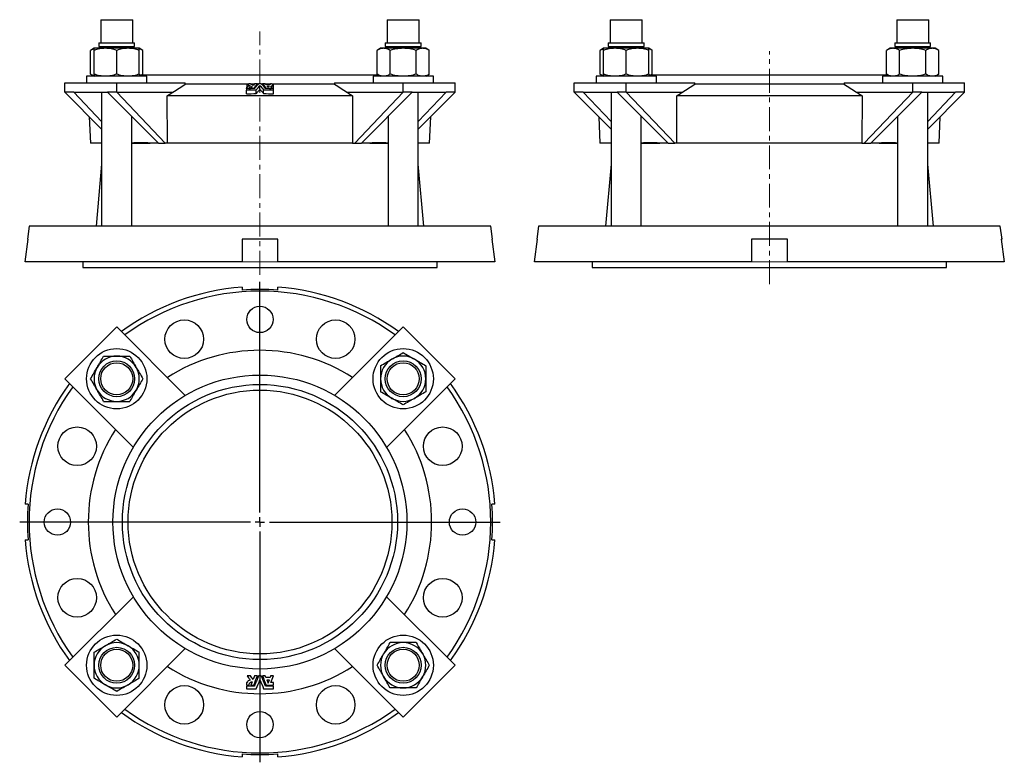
# Model space of a CAD drawing. Header units: millimetres. Extents: x 36 to 559, y 16 to 411.
import ezdxf

# ---------------------------------------------------------------- set-up
doc = ezdxf.new("R2010")
doc.units = ezdxf.units.MM
doc.linetypes.add('CENTERX2', pattern=[20.32, 12.7, -2.54, 2.54, -2.54])
doc.layers.add('FORMAT', color=7, linetype='Continuous')

# ---------------------------------------------------------------- blocks, each defined once
blk = doc.blocks.new('SW_CENTERMARKSYMBOL_0')
at = {"layer": 'FORMAT', "color": 0}
for p, q in [((0, 5), (0, 127.5)), ((-5, 0), (-127.5, 0)), ((0, 0), (-2.5, 0)), ((0, 0), (0, 2.5)), ((0, 0), (0, -2.5)), ((0, 0), (2.5, 0)), ((5, 0), (127.5, 0)), ((0, -5), (0, -127.5))]:
    blk.add_line(p, q, dxfattribs=at)

msp = doc.modelspace()

# ---------------------------------------------------------------- linework, layer by layer
at = {"color": 7, "linetype": 'Continuous', "lineweight": 25}
for p, q in [((79.48, 410.53), (79.48, 398.26)), ((79.48, 410.53), (96.48, 410.53)), ((96.48, 398.26), (96.48, 410.53)), ((231.51, 410.53), (231.51, 398.26)), ((231.51, 410.53), (248.51, 410.53)), ((248.51, 398.26), (248.51, 410.53)), ((349.86, 410.53), (349.86, 398.26)), ((349.86, 410.53), (366.86, 410.53)), ((366.86, 398.26), (366.86, 410.53)), ((501.89, 410.53), (501.89, 398.26)), ((501.89, 410.53), (518.89, 410.53)), ((518.89, 398.26), (518.89, 410.53)), ((78.46, 398.26), (78.46, 396.26)), ((78.46, 398.26), (97.51, 398.26)), ((97.51, 396.26), (97.51, 398.26)), ((230.49, 398.26), (230.49, 396.26)), ((230.49, 398.26), (249.54, 398.26)), ((249.54, 396.26), (249.54, 398.26)), ((348.83, 398.26), (348.83, 396.26)), ((348.83, 398.26), (367.88, 398.26)), ((367.88, 396.26), (367.88, 398.26)), ((500.86, 398.26), (500.86, 396.26)), ((500.86, 398.26), (519.91, 398.26)), ((519.91, 396.26), (519.91, 398.26)), ((75.98, 395.33), (74.13, 394.25)), ((74.13, 381.6), (74.13, 394.25)), ((81.98, 395.33), (75.98, 395.33)), ((75.98, 381.6), (75.98, 394.25)), ((78.46, 396.26), (97.51, 396.26)), ((79.98, 396.26), (79.98, 395.33)), ((93.98, 395.33), (81.98, 395.33)), ((87.98, 381.6), (87.98, 394.25)), ((99.98, 395.33), (93.98, 395.33)), ((95.98, 395.33), (95.98, 396.26)), ((101.84, 394.25), (99.98, 395.33)), ((99.98, 381.6), (99.98, 394.25)), ((101.84, 381.6), (101.84, 394.25)), ((228.01, 395.33), (226.16, 394.25)), ((226.16, 381.6), (226.16, 394.25)), ((229.62, 395.33), (228.01, 395.33)), ((240.01, 395.33), (229.62, 395.33)), ((230.49, 396.26), (249.54, 396.26)), ((232.01, 396.26), (232.01, 395.33)), ((233.08, 381.6), (233.08, 394.25)), ((250.4, 395.33), (240.01, 395.33)), ((246.94, 381.6), (246.94, 394.25)), ((248.01, 395.33), (248.01, 396.26)), ((252.01, 395.33), (250.4, 395.33)), ((253.87, 394.25), (252.01, 395.33)), ((253.87, 381.6), (253.87, 394.25)), ((346.36, 395.33), (344.5, 394.25)), ((344.5, 381.6), (344.5, 394.25)), ((352.36, 395.33), (346.36, 395.33)), ((346.36, 381.6), (346.36, 394.25)), ((348.83, 396.26), (367.88, 396.26)), ((350.36, 396.26), (350.36, 395.33)), ((364.36, 395.33), (352.36, 395.33)), ((358.36, 381.6), (358.36, 394.25)), ((370.36, 395.33), (364.36, 395.33)), ((366.36, 395.33), (366.36, 396.26)), ((372.22, 394.25), (370.36, 395.33)), ((370.36, 381.6), (370.36, 394.25)), ((372.22, 381.6), (372.22, 394.25)), ((498.39, 395.33), (496.53, 394.25)), ((496.53, 381.6), (496.53, 394.25)), ((500, 395.33), (498.39, 395.33)), ((510.39, 395.33), (500, 395.33)), ((500.86, 396.26), (519.91, 396.26)), ((502.39, 396.26), (502.39, 395.33)), ((503.46, 381.6), (503.46, 394.25)), ((520.78, 395.33), (510.39, 395.33)), ((517.32, 381.6), (517.32, 394.25)), ((518.39, 395.33), (518.39, 396.26)), ((522.39, 395.33), (520.78, 395.33)), ((524.24, 394.25), (522.39, 395.33)), ((524.24, 381.6), (524.24, 394.25)), ((74.13, 381.6), (75.98, 380.53)), ((100.85, 381.03), (101.84, 381.6)), ((226.16, 381.6), (228.01, 380.53)), ((252.01, 380.53), (253.87, 381.6)), ((344.5, 381.6), (346.36, 380.53)), ((371.23, 381.03), (372.22, 381.6)), ((496.53, 381.6), (498.39, 380.53)), ((522.39, 380.53), (524.24, 381.6)), ((60.41, 372.03), (60.41, 377.03)), ((60.41, 377.03), (87.98, 377.03)), ((71.98, 380.53), (71.98, 377.03)), ((87.98, 380.53), (71.98, 380.53)), ((103.98, 380.53), (87.98, 380.53)), ((87.98, 372.03), (87.98, 377.03)), ((87.98, 377.03), (124.38, 377.03)), ((219.15, 381.03), (99.98, 381.03)), ((103.98, 377.03), (103.98, 380.53)), ((124.38, 376.23), (124.38, 377.03)), ((157.14, 376.23), (124.38, 376.23)), ((157.14, 374.75), (157.14, 376.38)), ((160.92, 376.23), (159.29, 376.23)), ((161.15, 376.49), (160.37, 375.58)), ((162.69, 375.83), (162.69, 376.51)), ((163.03, 376.23), (162.69, 376.23)), ((165.31, 376.23), (164.96, 376.23)), ((165.31, 375.83), (165.31, 376.51)), ((169.51, 376.23), (167.07, 376.23)), ((171.2, 374.73), (171.2, 376.37)), ((203.61, 376.23), (171.2, 376.23)), ((203.61, 377.03), (240.01, 377.03)), ((203.61, 377.03), (203.61, 376.23)), ((227.15, 381.03), (219.15, 381.03)), ((224.01, 380.53), (224.01, 377.03)), ((256.01, 380.53), (224.01, 380.53)), ((240.01, 372.03), (240.01, 377.03)), ((240.01, 377.03), (267.59, 377.03)), ((256.01, 377.03), (256.01, 380.53)), ((267.59, 372.03), (267.59, 377.03)), ((330.78, 372.03), (330.78, 377.03)), ((330.78, 377.03), (358.36, 377.03)), ((342.36, 380.53), (342.36, 377.03)), ((358.36, 380.53), (342.36, 380.53)), ((374.36, 380.53), (358.36, 380.53)), ((358.36, 372.03), (358.36, 377.03)), ((358.36, 377.03), (394.76, 377.03)), ((497.52, 381.03), (370.35, 381.03)), ((374.36, 377.03), (374.36, 380.53)), ((394.76, 376.23), (394.76, 377.03)), ((473.99, 376.23), (394.76, 376.23)), ((473.99, 377.03), (473.99, 376.23)), ((473.99, 377.03), (510.39, 377.03)), ((494.39, 380.53), (494.39, 377.03)), ((526.39, 380.53), (494.39, 380.53)), ((510.39, 372.03), (510.39, 377.03)), ((510.39, 377.03), (537.97, 377.03)), ((526.39, 377.03), (526.39, 380.53)), ((537.97, 372.03), (537.97, 377.03)), ((65.21, 372.03), (60.41, 372.03)), ((60.41, 372.03), (79.98, 352.45)), ((65.21, 372.03), (83.18, 372.03)), ((79.98, 356.53), (65.21, 372.03)), ((79.98, 372.03), (79.98, 301.03)), ((87.98, 372.03), (83.18, 372.03)), ((83.18, 372.03), (110.19, 345.03)), ((87.98, 372.03), (117.68, 372.03)), ((113.73, 345.03), (87.98, 372.03)), ((117.68, 371.93), (117.68, 372.03)), ((117.68, 372.03), (117.83, 372.03)), ((157.21, 374.75), (156.8, 374.73)), ((156.8, 374.73), (156.8, 374.1)), ((156.8, 373.84), (156.8, 374.1)), ((156.8, 373.84), (156.8, 373.18)), ((156.8, 371.18), (156.8, 373.18)), ((158.17, 373.89), (158.17, 374.14)), ((159.89, 375.02), (159.16, 374.17)), ((159.16, 373.92), (159.16, 374.17)), ((160.7, 373.95), (160.7, 374.21)), ((162.04, 371.31), (162.04, 373.31)), ((164, 373.55), (164, 375.55)), ((165.95, 371.31), (165.95, 373.31)), ((167.3, 373.95), (167.3, 374.21)), ((167.68, 375.52), (168.38, 374.71)), ((168.38, 374.71), (169.03, 375.48)), ((171.2, 374.1), (171.2, 374.73)), ((171.2, 373.84), (171.2, 374.1)), ((171.2, 373.18), (171.2, 373.84)), ((171.2, 371.18), (171.2, 373.18)), ((210.17, 372.03), (210.31, 372.03)), ((210.31, 372.03), (240.01, 372.03)), ((210.31, 372.03), (210.32, 371.93)), ((240.01, 372.03), (214.27, 345.03)), ((217.81, 345.03), (244.81, 372.03)), ((244.81, 372.03), (240.01, 372.03)), ((244.81, 372.03), (262.79, 372.03)), ((248.01, 301.03), (248.01, 372.03)), ((262.79, 372.03), (248.01, 356.53)), ((248.01, 352.45), (267.59, 372.03)), ((267.59, 372.03), (262.79, 372.03)), ((335.59, 372.03), (330.78, 372.03)), ((330.78, 372.03), (350.36, 352.45)), ((335.59, 372.03), (353.56, 372.03)), ((350.36, 356.53), (335.59, 372.03)), ((350.36, 372.03), (350.36, 301.03)), ((358.36, 372.03), (353.56, 372.03)), ((353.56, 372.03), (380.57, 345.03)), ((358.36, 372.03), (388.06, 372.03)), ((384.1, 345.03), (358.36, 372.03)), ((388.06, 372.03), (388.2, 372.03)), ((388.06, 371.93), (388.06, 372.03)), ((480.54, 372.03), (480.69, 372.03)), ((480.69, 372.03), (510.39, 372.03)), ((480.69, 372.03), (480.69, 371.93)), ((510.39, 372.03), (484.65, 345.03)), ((488.18, 345.03), (515.19, 372.03)), ((515.19, 372.03), (510.39, 372.03)), ((515.19, 372.03), (533.16, 372.03)), ((518.39, 301.03), (518.39, 372.03)), ((518.39, 352.45), (537.97, 372.03)), ((533.16, 372.03), (518.39, 356.53)), ((537.97, 372.03), (533.16, 372.03)), ((114.89, 345.03), (114.81, 370.12)), ((213.19, 370.12), (114.81, 370.12)), ((213.19, 370.12), (213.11, 345.03)), ((385.26, 345.03), (385.19, 370.12)), ((483.56, 370.12), (385.19, 370.12)), ((483.56, 370.12), (483.48, 345.03)), ((73.39, 359.05), (74, 345.03)), ((95.98, 301.03), (95.98, 359.23)), ((232.01, 359.23), (232.01, 301.03)), ((254, 345.03), (254.61, 359.05)), ((343.76, 359.05), (344.37, 345.03)), ((366.36, 301.03), (366.36, 359.23)), ((502.39, 359.23), (502.39, 301.03)), ((524.37, 345.03), (524.99, 359.05)), ((79.98, 345.03), (74, 345.03)), ((95.98, 345.03), (105.75, 345.03)), ((110.19, 345.03), (105.75, 345.03)), ((110.19, 345.03), (113.73, 345.03)), ((114.89, 345.03), (113.73, 345.03)), ((213.11, 345.03), (114.89, 345.03)), ((213.11, 345.03), (214.27, 345.03)), ((214.27, 345.03), (217.81, 345.03)), ((222.24, 345.03), (217.81, 345.03)), ((222.24, 345.03), (232.01, 345.03)), ((254, 345.03), (248.01, 345.03)), ((350.36, 345.03), (344.37, 345.03)), ((366.36, 345.03), (376.13, 345.03)), ((380.57, 345.03), (376.13, 345.03)), ((380.57, 345.03), (384.1, 345.03)), ((385.26, 345.03), (384.1, 345.03)), ((483.48, 345.03), (385.26, 345.03)), ((483.48, 345.03), (484.65, 345.03)), ((484.65, 345.03), (488.18, 345.03)), ((492.62, 345.03), (488.18, 345.03)), ((492.62, 345.03), (502.39, 345.03)), ((524.37, 345.03), (518.39, 345.03)), ((79.98, 333.87), (77, 301.03)), ((251, 301.03), (248.01, 333.87)), ((350.36, 333.87), (347.37, 301.03)), ((521.37, 301.03), (518.39, 333.87)), ((41.5, 301.03), (40.58, 294.03)), ((286.5, 301.03), (41.5, 301.03)), ((287.42, 294.03), (286.5, 301.03)), ((311.87, 301.03), (310.95, 294.03)), ((556.87, 301.03), (311.87, 301.03)), ((557.79, 294.03), (556.87, 301.03)), ((39.36, 282.03), (40.94, 294.03)), ((40.94, 294.03), (40.58, 294.03)), ((173.5, 294.03), (154.5, 294.03)), ((154.5, 294.03), (154.5, 282.03)), ((173.5, 282.03), (173.5, 294.03)), ((287.42, 294.03), (287.05, 294.03)), ((287.05, 294.03), (288.64, 282.03)), ((309.74, 282.03), (311.32, 294.03)), ((311.32, 294.03), (310.95, 294.03)), ((443.87, 294.03), (424.87, 294.03)), ((424.87, 294.03), (424.87, 282.03)), ((443.87, 282.03), (443.87, 294.03)), ((557.79, 294.03), (557.43, 294.03)), ((557.43, 294.03), (559.01, 282.03)), ((154.5, 282.03), (39.36, 282.03)), ((70, 282.03), (70, 279.03)), ((70, 279.03), (164, 279.03)), ((164, 279.03), (258, 279.03)), ((288.64, 282.03), (173.5, 282.03)), ((258, 279.03), (258, 282.03)), ((424.87, 282.03), (309.74, 282.03)), ((340.37, 282.03), (340.37, 279.03)), ((340.37, 279.03), (528.37, 279.03)), ((559.01, 282.03), (443.87, 282.03)), ((528.37, 279.03), (528.37, 282.03)), ((154.5, 268.63), (154.5, 267.05)), ((173.5, 267.05), (173.5, 268.63)), ((87.98, 247.58), (60.41, 220.01)), ((124.38, 211.19), (87.98, 247.58)), ((240.01, 247.58), (203.61, 211.19)), ((267.59, 220.01), (240.01, 247.58)), ((60.41, 220.01), (96.81, 183.61)), ((231.19, 183.61), (267.59, 220.01)), ((40.94, 153.49), (39.36, 153.49)), ((288.64, 153.49), (287.05, 153.49)), ((39.36, 134.49), (40.94, 134.49)), ((287.05, 134.49), (288.64, 134.49)), ((96.81, 104.38), (60.41, 67.98)), ((267.59, 67.98), (231.19, 104.38)), ((87.98, 40.4), (124.38, 76.8)), ((203.61, 76.8), (240.01, 40.4)), ((60.41, 67.98), (87.98, 40.4)), ((240.01, 40.4), (267.59, 67.98)), ((156.8, 58.81), (156.8, 57.44)), ((157.21, 58.81), (156.8, 58.81)), ((159.89, 59.22), (159.16, 57.44)), ((161.15, 62.32), (160.37, 60.4)), ((167.68, 60.27), (168.38, 58.56)), ((168.38, 58.56), (169.03, 60.27)), ((171.2, 57.44), (171.2, 58.81)), ((156.8, 56.89), (156.8, 55.47)), ((171.2, 55.47), (171.2, 56.89)), ((154.5, 20.94), (154.5, 19.36)), ((173.5, 19.36), (173.5, 20.94))]:
    msp.add_line(p, q, dxfattribs=at)
at = {"color": 8, "linetype": 'Continuous', "lineweight": 18}
for p, q in [((154.5, 282.03), (173.5, 282.03)), ((424.87, 282.03), (443.87, 282.03))]:
    msp.add_line(p, q, dxfattribs=at)
at = {"color": 7, "linetype": 'Continuous', "lineweight": 25}
for centre, radius in [((164, 251.49), 7), ((123.82, 241), 10.25), ((204.18, 241), 10.25), ((87.98, 220.01), 16), ((240.01, 220.01), 16), ((87.98, 220.01), 9.53), ((87.98, 220.01), 8.5), ((240.01, 220.01), 9.53), ((240.01, 220.01), 8.5), ((164, 143.99), 78), ((164, 143.99), 73), ((164, 143.99), 70), ((66.99, 184.18), 10.25), ((261.01, 184.18), 10.25), ((56.5, 143.99), 7), ((271.5, 143.99), 7), ((66.99, 103.81), 10.25), ((261.01, 103.81), 10.25), ((87.98, 67.98), 16), ((240.01, 67.98), 16), ((87.98, 67.98), 9.53), ((87.98, 67.98), 8.5), ((240.01, 67.98), 9.53), ((240.01, 67.98), 8.5), ((123.82, 46.99), 10.25), ((204.18, 46.99), 10.25), ((164, 36.49), 7)]:
    msp.add_circle(centre, radius, dxfattribs=at)
for centre, radius, start, end in [((164, 143.99), 125, 94.3587, 126.0252), ((164, 143.99), 122.5, 90, 125.8405), ((164, 143.99), 123.42, 85.5854, 94.4146), ((164, 143.99), 122.5, 54.1595, 90), ((164, 143.99), 125, 53.9748, 85.6413), ((87.98, 220.01), 12, 90, 150), ((87.98, 220.01), 12, 30, 90), ((164, 143.99), 91.1, 57.3604, 122.6396), ((240.01, 220.01), 12, 120, 180), ((240.01, 220.01), 12, 60, 120), ((240.01, 220.01), 12, 0, 60), ((87.98, 220.01), 12, 150, 210), ((87.98, 220.01), 12, 330, 30), ((240.01, 220.01), 12, 180, 240), ((240.01, 220.01), 12, 300, 0), ((164, 143.99), 125, 143.9748, 175.6413), ((164, 143.99), 122.5, 144.1595, 215.8405), ((164, 143.99), 122.5, 324.1595, 35.8405), ((164, 143.99), 125, 4.3587, 36.0252), ((87.98, 220.01), 12, 210, 270), ((87.98, 220.01), 12, 270, 330), ((240.01, 220.01), 12, 240, 300), ((164, 143.99), 91.1, 147.3604, 212.6396), ((164, 143.99), 91.1, 327.3604, 32.6396), ((164, 143.99), 123.42, 175.5854, 184.4146), ((164, 143.99), 123.42, 355.5854, 4.4146), ((164, 143.99), 125, 184.3587, 216.0252), ((164, 143.99), 125, 323.9748, 355.6413), ((87.98, 67.98), 12, 60, 120), ((240.01, 67.98), 12, 90, 150), ((240.01, 67.98), 12, 30, 90), ((87.98, 67.98), 12, 120, 180), ((87.98, 67.98), 12, 0, 60), ((240.01, 67.98), 12, 150, 210), ((240.01, 67.98), 12, 330, 30), ((87.98, 67.98), 12, 180, 240), ((87.98, 67.98), 12, 300, 0), ((164, 143.99), 91.1, 237.3604, 302.6396), ((87.98, 67.98), 12, 240, 300), ((240.01, 67.98), 12, 210, 270), ((240.01, 67.98), 12, 270, 330), ((164, 143.99), 125, 233.9748, 265.6413), ((164, 143.99), 122.5, 234.1595, 305.8405), ((164, 143.99), 125, 274.3587, 306.0252), ((164, 143.99), 123.42, 265.5854, 274.4146)]:
    msp.add_arc(centre, radius, start, end, dxfattribs=at)
for centre, major_axis, start_param, end_param in [((162.05, 282.09), (84.7, -54.05), 2.513668, 2.671425), ((165.95, 282.09), (84.7, 54.05), 0.470168, 0.627925), ((432.42, 282.09), (84.7, -54.05), 2.513668, 2.671425), ((436.32, 282.09), (84.7, 54.05), 0.470168, 0.627925)]:
    msp.add_ellipse(centre, major_axis=major_axis, ratio=0.385787, start_param=start_param, end_param=end_param, dxfattribs=at)
for points, knots in [([(75.98, 395.07), (75.9, 395.05), (75.64, 394.98), (75.19, 394.8), (74.66, 394.55), (74.3, 394.35), (74.13, 394.25)], [0, 0, 0, 0, 0.132852, 0.4218387, 0.7109557, 1, 1, 1, 1]), ([(81.98, 395.33), (81.47, 395.33), (80.96, 395.3), (79.95, 395.2), (79.45, 395.13), (77.95, 394.85), (76.96, 394.58), (75.98, 394.25)], [0, 0, 0, 0, 0.25, 0.25, 0.5, 0.5, 1, 1, 1, 1]), ([(75.98, 394.25), (75.98, 394.58), (75.98, 394.85), (75.98, 395.22), (75.98, 395.33), (75.98, 395.33)], [0, 0, 0, 0, 0.5, 0.5, 1, 1, 1, 1]), ([(87.98, 394.25), (87, 394.58), (86.01, 394.85), (84.02, 395.22), (83.01, 395.33), (81.98, 395.33)], [0, 0, 0, 0, 0.5, 0.5, 1, 1, 1, 1]), ([(93.98, 395.33), (93.47, 395.33), (92.96, 395.3), (91.95, 395.2), (91.45, 395.13), (89.95, 394.85), (88.96, 394.58), (87.98, 394.25)], [0, 0, 0, 0, 0.25, 0.25, 0.5, 0.5, 1, 1, 1, 1]), ([(99.98, 394.25), (99, 394.58), (98.01, 394.85), (96.02, 395.22), (95.01, 395.33), (93.98, 395.33)], [0, 0, 0, 0, 0.5, 0.5, 1, 1, 1, 1]), ([(99.98, 394.25), (99.98, 394.58), (99.98, 394.85), (99.98, 395.22), (99.98, 395.33), (99.98, 395.33)], [0, 0, 0, 0, 0.5, 0.5, 1, 1, 1, 1]), ([(101.84, 394.25), (101.65, 394.36), (101.28, 394.57), (100.71, 394.82), (100.28, 395), (100.04, 395.06), (99.98, 395.07)], [0, 0, 0, 0, 0.305171, 0.610427, 0.915525, 1, 1, 1, 1]), ([(229.62, 395.33), (229.33, 395.33), (229.03, 395.3), (228.45, 395.2), (228.16, 395.13), (227.29, 394.85), (226.72, 394.58), (226.16, 394.25)], [0, 0, 0, 0, 0.25, 0.25, 0.5, 0.5, 1, 1, 1, 1]), ([(233.08, 394.25), (232.52, 394.58), (231.95, 394.85), (230.79, 395.22), (230.21, 395.33), (229.62, 395.33)], [0, 0, 0, 0, 0.5, 0.5, 1, 1, 1, 1]), ([(240.01, 395.33), (239.43, 395.33), (238.84, 395.3), (237.66, 395.2), (237.07, 395.13), (235.34, 394.85), (234.2, 394.58), (233.08, 394.25)], [0, 0, 0, 0, 0.25, 0.25, 0.5, 0.5, 1, 1, 1, 1]), ([(246.94, 394.25), (245.81, 394.58), (244.66, 394.85), (242.35, 395.22), (241.18, 395.33), (240.01, 395.33)], [0, 0, 0, 0, 0.5, 0.5, 1, 1, 1, 1]), ([(250.4, 395.33), (250.11, 395.33), (249.81, 395.3), (249.23, 395.2), (248.94, 395.13), (248.08, 394.85), (247.51, 394.58), (246.94, 394.25)], [0, 0, 0, 0, 0.25, 0.25, 0.5, 0.5, 1, 1, 1, 1]), ([(253.87, 394.25), (253.3, 394.58), (252.73, 394.85), (251.58, 395.22), (250.99, 395.33), (250.4, 395.33)], [0, 0, 0, 0, 0.5, 0.5, 1, 1, 1, 1]), ([(346.36, 395.07), (346.28, 395.05), (346.01, 394.98), (345.57, 394.8), (345.03, 394.55), (344.68, 394.35), (344.5, 394.25)], [0, 0, 0, 0, 0.132852, 0.4218387, 0.7109557, 1, 1, 1, 1]), ([(352.36, 395.33), (351.85, 395.33), (351.34, 395.3), (350.33, 395.2), (349.82, 395.13), (348.33, 394.85), (347.34, 394.58), (346.36, 394.25)], [0, 0, 0, 0, 0.25, 0.25, 0.5, 0.5, 1, 1, 1, 1]), ([(346.36, 394.25), (346.36, 394.58), (346.36, 394.85), (346.36, 395.22), (346.36, 395.33), (346.36, 395.33)], [0, 0, 0, 0, 0.5, 0.5, 1, 1, 1, 1]), ([(358.36, 394.25), (357.38, 394.58), (356.39, 394.85), (354.39, 395.22), (353.38, 395.33), (352.36, 395.33)], [0, 0, 0, 0, 0.5, 0.5, 1, 1, 1, 1]), ([(364.36, 395.33), (363.85, 395.33), (363.34, 395.3), (362.33, 395.2), (361.82, 395.13), (360.33, 394.85), (359.34, 394.58), (358.36, 394.25)], [0, 0, 0, 0, 0.25, 0.25, 0.5, 0.5, 1, 1, 1, 1]), ([(370.36, 394.25), (369.38, 394.58), (368.39, 394.85), (366.39, 395.22), (365.38, 395.33), (364.36, 395.33)], [0, 0, 0, 0, 0.5, 0.5, 1, 1, 1, 1]), ([(370.36, 394.25), (370.36, 394.58), (370.36, 394.85), (370.36, 395.22), (370.36, 395.33), (370.36, 395.33)], [0, 0, 0, 0, 0.5, 0.5, 1, 1, 1, 1]), ([(372.22, 394.25), (372.03, 394.36), (371.66, 394.57), (371.09, 394.82), (370.66, 395), (370.41, 395.06), (370.36, 395.07)], [0, 0, 0, 0, 0.305171, 0.610427, 0.915525, 1, 1, 1, 1]), ([(500, 395.33), (499.7, 395.33), (499.41, 395.3), (498.82, 395.2), (498.53, 395.13), (497.67, 394.85), (497.1, 394.58), (496.53, 394.25)], [0, 0, 0, 0, 0.25, 0.25, 0.5, 0.5, 1, 1, 1, 1]), ([(503.46, 394.25), (502.89, 394.58), (502.32, 394.85), (501.17, 395.22), (500.59, 395.33), (500, 395.33)], [0, 0, 0, 0, 0.5, 0.5, 1, 1, 1, 1]), ([(510.39, 395.33), (509.8, 395.33), (509.21, 395.3), (508.04, 395.2), (507.45, 395.13), (505.71, 394.85), (504.58, 394.58), (503.46, 394.25)], [0, 0, 0, 0, 0.25, 0.25, 0.5, 0.5, 1, 1, 1, 1]), ([(517.32, 394.25), (516.19, 394.58), (515.04, 394.85), (512.72, 395.22), (511.56, 395.33), (510.39, 395.33)], [0, 0, 0, 0, 0.5, 0.5, 1, 1, 1, 1]), ([(520.78, 395.33), (520.49, 395.33), (520.19, 395.3), (519.61, 395.2), (519.32, 395.13), (518.45, 394.85), (517.88, 394.58), (517.32, 394.25)], [0, 0, 0, 0, 0.25, 0.25, 0.5, 0.5, 1, 1, 1, 1]), ([(524.24, 394.25), (523.68, 394.58), (523.11, 394.85), (521.95, 395.22), (521.37, 395.33), (520.78, 395.33)], [0, 0, 0, 0, 0.5, 0.5, 1, 1, 1, 1]), ([(75.98, 380.78), (75.9, 380.8), (75.64, 380.87), (75.19, 381.05), (74.66, 381.3), (74.3, 381.5), (74.13, 381.6)], [0, 0, 0, 0, 0.132852, 0.421839, 0.710956, 1, 1, 1, 1]), ([(81.98, 380.53), (81.47, 380.53), (80.96, 380.55), (79.95, 380.65), (79.45, 380.72), (77.95, 381), (76.96, 381.27), (75.98, 381.6)], [0, 0, 0, 0, 0.25, 0.25, 0.5, 0.5, 1, 1, 1, 1]), ([(75.98, 381.6), (75.98, 381.27), (75.98, 381), (75.98, 380.63), (75.98, 380.53), (75.98, 380.53)], [0, 0, 0, 0, 0.5, 0.5, 1, 1, 1, 1]), ([(87.98, 381.6), (87, 381.27), (86.01, 381), (84.02, 380.63), (83.01, 380.53), (81.98, 380.53)], [0, 0, 0, 0, 0.5, 0.5, 1, 1, 1, 1]), ([(93.98, 380.53), (93.47, 380.53), (92.96, 380.55), (91.95, 380.65), (91.45, 380.72), (89.95, 381), (88.96, 381.27), (87.98, 381.6)], [0, 0, 0, 0, 0.25, 0.25, 0.5, 0.5, 1, 1, 1, 1]), ([(99.98, 381.6), (99, 381.27), (98.01, 381), (96.02, 380.63), (95.01, 380.53), (93.98, 380.53)], [0, 0, 0, 0, 0.5, 0.5, 1, 1, 1, 1]), ([(99.98, 381.6), (99.98, 381.27), (99.98, 381), (99.98, 380.63), (99.98, 380.53), (99.98, 380.53)], [0, 0, 0, 0, 0.5, 0.5, 1, 1, 1, 1]), ([(101.84, 381.6), (101.65, 381.49), (101.28, 381.29), (100.9, 381.1), (100.7, 381.03), (100.69, 381.03)], [0, 0, 0, 0, 0.491533, 0.983202, 1, 1, 1, 1]), ([(229.62, 380.53), (229.33, 380.53), (229.03, 380.55), (228.45, 380.65), (228.16, 380.72), (227.29, 381), (226.72, 381.27), (226.16, 381.6)], [0, 0, 0, 0, 0.25, 0.25, 0.5, 0.5, 1, 1, 1, 1]), ([(233.08, 381.6), (232.52, 381.27), (231.95, 381), (230.79, 380.63), (230.21, 380.53), (229.62, 380.53)], [0, 0, 0, 0, 0.5, 0.5, 1, 1, 1, 1]), ([(240.01, 380.53), (239.43, 380.53), (238.84, 380.55), (237.66, 380.65), (237.07, 380.72), (235.34, 381), (234.2, 381.27), (233.08, 381.6)], [0, 0, 0, 0, 0.25, 0.25, 0.5, 0.5, 1, 1, 1, 1]), ([(246.94, 381.6), (245.81, 381.27), (244.66, 381), (242.35, 380.63), (241.18, 380.53), (240.01, 380.53)], [0, 0, 0, 0, 0.5, 0.5, 1, 1, 1, 1]), ([(250.4, 380.53), (250.11, 380.53), (249.81, 380.55), (249.23, 380.65), (248.94, 380.72), (248.08, 381), (247.51, 381.27), (246.94, 381.6)], [0, 0, 0, 0, 0.25, 0.25, 0.5, 0.5, 1, 1, 1, 1]), ([(253.87, 381.6), (253.3, 381.27), (252.73, 381), (251.58, 380.63), (250.99, 380.53), (250.4, 380.53)], [0, 0, 0, 0, 0.5, 0.5, 1, 1, 1, 1]), ([(346.36, 380.78), (346.28, 380.8), (346.01, 380.87), (345.57, 381.05), (345.03, 381.3), (344.68, 381.5), (344.5, 381.6)], [0, 0, 0, 0, 0.132852, 0.421839, 0.710956, 1, 1, 1, 1]), ([(352.36, 380.53), (351.85, 380.53), (351.34, 380.55), (350.33, 380.65), (349.82, 380.72), (348.33, 381), (347.34, 381.27), (346.36, 381.6)], [0, 0, 0, 0, 0.25, 0.25, 0.5, 0.5, 1, 1, 1, 1]), ([(346.36, 381.6), (346.36, 381.27), (346.36, 381), (346.36, 380.63), (346.36, 380.53), (346.36, 380.53)], [0, 0, 0, 0, 0.5, 0.5, 1, 1, 1, 1]), ([(358.36, 381.6), (357.38, 381.27), (356.39, 381), (354.39, 380.63), (353.38, 380.53), (352.36, 380.53)], [0, 0, 0, 0, 0.5, 0.5, 1, 1, 1, 1]), ([(364.36, 380.53), (363.85, 380.53), (363.34, 380.55), (362.33, 380.65), (361.82, 380.72), (360.33, 381), (359.34, 381.27), (358.36, 381.6)], [0, 0, 0, 0, 0.25, 0.25, 0.5, 0.5, 1, 1, 1, 1]), ([(370.36, 381.6), (369.38, 381.27), (368.39, 381), (366.39, 380.63), (365.38, 380.53), (364.36, 380.53)], [0, 0, 0, 0, 0.5, 0.5, 1, 1, 1, 1]), ([(370.36, 381.6), (370.36, 381.27), (370.36, 381), (370.36, 380.63), (370.36, 380.53), (370.36, 380.53)], [0, 0, 0, 0, 0.5, 0.5, 1, 1, 1, 1]), ([(372.22, 381.6), (372.03, 381.49), (371.66, 381.29), (371.27, 381.1), (371.08, 381.03), (371.07, 381.03)], [0, 0, 0, 0, 0.491533, 0.983202, 1, 1, 1, 1]), ([(500, 380.53), (499.7, 380.53), (499.41, 380.55), (498.82, 380.65), (498.53, 380.72), (497.67, 381), (497.1, 381.27), (496.53, 381.6)], [0, 0, 0, 0, 0.25, 0.25, 0.5, 0.5, 1, 1, 1, 1]), ([(503.46, 381.6), (502.89, 381.27), (502.32, 381), (501.17, 380.63), (500.59, 380.53), (500, 380.53)], [0, 0, 0, 0, 0.5, 0.5, 1, 1, 1, 1]), ([(510.39, 380.53), (509.8, 380.53), (509.21, 380.55), (508.04, 380.65), (507.45, 380.72), (505.71, 381), (504.58, 381.27), (503.46, 381.6)], [0, 0, 0, 0, 0.25, 0.25, 0.5, 0.5, 1, 1, 1, 1]), ([(517.32, 381.6), (516.19, 381.27), (515.04, 381), (512.72, 380.63), (511.56, 380.53), (510.39, 380.53)], [0, 0, 0, 0, 0.5, 0.5, 1, 1, 1, 1]), ([(520.78, 380.53), (520.49, 380.53), (520.19, 380.55), (519.61, 380.65), (519.32, 380.72), (518.45, 381), (517.88, 381.27), (517.32, 381.6)], [0, 0, 0, 0, 0.25, 0.25, 0.5, 0.5, 1, 1, 1, 1]), ([(524.24, 381.6), (523.68, 381.27), (523.11, 381), (521.95, 380.63), (521.37, 380.53), (520.78, 380.53)], [0, 0, 0, 0, 0.5, 0.5, 1, 1, 1, 1]), ([(158.92, 376.44), (158.63, 376.43), (158.03, 376.41), (157.44, 376.39), (157.14, 376.38)], [0, 0, 0, 0, 0.49989, 1, 1, 1, 1]), ([(157.14, 376.38), (157.41, 376.22), (157.96, 375.91), (158.5, 375.59), (158.78, 375.43)], [0, 0, 0, 0, 0.497225, 1, 1, 1, 1]), ([(160.37, 375.58), (160.13, 375.73), (159.65, 376.01), (159.16, 376.3), (158.92, 376.44)], [0, 0, 0, 0, 0.502521, 1, 1, 1, 1]), ([(163.28, 376.51), (162.91, 376.09), (162.17, 375.24), (161.44, 374.38), (161.07, 373.96)], [0, 0, 0, 0, 0.5, 1, 1, 1, 1]), ([(162.69, 376.51), (162.43, 376.51), (161.92, 376.5), (161.41, 376.49), (161.15, 376.49)], [0, 0, 0, 0, 0.499967, 1, 1, 1, 1]), ([(166.93, 373.96), (166.56, 374.38), (165.82, 375.24), (165.08, 376.09), (164.72, 376.51)], [0, 0, 0, 0, 0.5, 1, 1, 1, 1]), ([(166.84, 376.49), (166.59, 376.49), (166.08, 376.5), (165.56, 376.51), (165.31, 376.51)], [0, 0, 0, 0, 0.500033, 1, 1, 1, 1]), ([(171.2, 376.37), (170.94, 376.38), (170.44, 376.4), (169.93, 376.41), (169.67, 376.42)], [0, 0, 0, 0, 0.500102, 1, 1, 1, 1]), ([(156.8, 374.1), (157.03, 374.11), (157.48, 374.12), (157.94, 374.14), (158.17, 374.14)], [0, 0, 0, 0, 0.5000825, 1, 1, 1, 1]), ([(158.78, 375.43), (158.59, 375.4), (158.42, 375.37), (158.09, 375.28), (157.94, 375.23), (157.67, 375.11), (157.55, 375.04), (157.35, 374.9), (157.27, 374.83), (157.21, 374.75)], [0, 0, 0, 0, 0.25, 0.25, 0.5, 0.5, 0.75, 0.75, 1, 1, 1, 1]), ([(158.17, 374.14), (158.17, 374.25), (158.21, 374.35), (158.37, 374.55), (158.49, 374.64), (158.8, 374.8), (158.98, 374.87), (159.3, 374.95), (159.41, 374.97), (159.65, 375), (159.77, 375.02), (159.89, 375.02)], [0, 0, 0, 0, 0.25, 0.25, 0.5, 0.5, 0.75, 0.75, 0.875, 0.875, 1, 1, 1, 1]), ([(159.16, 374.17), (159.42, 374.18), (159.93, 374.19), (160.44, 374.2), (160.7, 374.21)], [0, 0, 0, 0, 0.5000575, 1, 1, 1, 1]), ([(162.04, 371.31), (162.37, 371.69), (163.02, 372.44), (163.68, 373.19), (164, 373.55)], [0, 0, 0, 0, 0.507169, 1, 1, 1, 1]), ([(164, 373.55), (164.32, 373.19), (164.97, 372.44), (165.62, 371.69), (165.95, 371.31)], [0, 0, 0, 0, 0.492831, 1, 1, 1, 1]), ([(169.38, 376.08), (169.01, 376.09), (168.27, 376.11), (167.52, 376.13), (167.15, 376.13)], [0, 0, 0, 0, 0.500097, 1, 1, 1, 1]), ([(167.68, 375.52), (167.91, 375.51), (168.36, 375.5), (168.81, 375.49), (169.03, 375.48)], [0, 0, 0, 0, 0.499873, 1, 1, 1, 1]), ([(171.2, 374.73), (170.97, 374.74), (170.52, 374.76), (170.07, 374.77), (169.85, 374.78)], [0, 0, 0, 0, 0.500084, 1, 1, 1, 1]), ([(77.59, 226.01), (77.89, 226.52), (78.18, 227.03), (78.77, 228.04), (79.06, 228.54), (79.92, 230.04), (80.49, 231.03), (81.06, 232.01)], [0, 0, 0, 0, 0.25, 0.25, 0.5, 0.5, 1, 1, 1, 1]), ([(81.06, 232.01), (82.18, 232.01), (83.34, 232.01), (85.65, 232.01), (86.81, 232.01), (87.98, 232.01)], [0, 0, 0, 0, 0.5, 0.5, 1, 1, 1, 1]), ([(87.98, 232.01), (88.57, 232.01), (89.16, 232.01), (90.34, 232.01), (90.92, 232.01), (92.66, 232.01), (93.79, 232.01), (94.91, 232.01)], [0, 0, 0, 0, 0.25, 0.25, 0.5, 0.5, 1, 1, 1, 1]), ([(94.91, 232.01), (95.48, 231.03), (96.05, 230.04), (97.2, 228.04), (97.79, 227.03), (98.38, 226.01)], [0, 0, 0, 0, 0.5, 0.5, 1, 1, 1, 1]), ([(228.01, 226.94), (228.99, 227.5), (229.98, 228.07), (231.98, 229.23), (232.99, 229.81), (234.01, 230.4)], [0, 0, 0, 0, 0.5, 0.5, 1, 1, 1, 1]), ([(234.01, 230.4), (234.52, 230.69), (235.03, 230.99), (236.04, 231.57), (236.55, 231.86), (238.05, 232.73), (239.03, 233.3), (240.01, 233.86)], [0, 0, 0, 0, 0.25, 0.25, 0.5, 0.5, 1, 1, 1, 1]), ([(240.01, 233.86), (240.99, 233.3), (241.98, 232.73), (243.98, 231.57), (244.99, 230.99), (246.01, 230.4)], [0, 0, 0, 0, 0.5, 0.5, 1, 1, 1, 1]), ([(246.01, 230.4), (246.52, 230.11), (247.03, 229.81), (248.04, 229.23), (248.55, 228.94), (250.05, 228.07), (251.03, 227.5), (252.01, 226.94)], [0, 0, 0, 0, 0.25, 0.25, 0.5, 0.5, 1, 1, 1, 1]), ([(74.13, 220.01), (74.69, 220.99), (75.27, 221.98), (76.42, 223.98), (77, 224.99), (77.59, 226.01)], [0, 0, 0, 0, 0.5, 0.5, 1, 1, 1, 1]), ([(98.38, 226.01), (98.67, 225.5), (98.97, 224.99), (99.55, 223.97), (99.84, 223.47), (100.71, 221.97), (101.28, 220.99), (101.84, 220.01)], [0, 0, 0, 0, 0.25, 0.25, 0.5, 0.5, 1, 1, 1, 1]), ([(228.01, 226.94), (228.01, 225.81), (228.01, 224.65), (228.01, 222.34), (228.01, 221.18), (228.01, 220.01)], [0, 0, 0, 0, 0.5, 0.5, 1, 1, 1, 1]), ([(252.01, 226.94), (252.01, 225.81), (252.01, 224.65), (252.01, 222.34), (252.01, 221.18), (252.01, 220.01)], [0, 0, 0, 0, 0.5, 0.5, 1, 1, 1, 1]), ([(77.59, 214.01), (77.3, 214.52), (77, 215.03), (76.42, 216.04), (76.13, 216.54), (75.26, 218.04), (74.69, 219.03), (74.13, 220.01)], [0, 0, 0, 0, 0.25, 0.25, 0.5, 0.5, 1, 1, 1, 1]), ([(101.84, 220.01), (101.27, 219.03), (100.7, 218.04), (99.55, 216.04), (98.97, 215.03), (98.38, 214.01)], [0, 0, 0, 0, 0.5, 0.5, 1, 1, 1, 1]), ([(228.01, 220.01), (228.01, 219.42), (228.01, 218.83), (228.01, 217.66), (228.01, 217.07), (228.01, 215.33), (228.01, 214.2), (228.01, 213.08)], [0, 0, 0, 0, 0.25, 0.25, 0.5, 0.5, 1, 1, 1, 1]), ([(252.01, 220.01), (252.01, 219.42), (252.01, 218.83), (252.01, 217.66), (252.01, 217.07), (252.01, 215.33), (252.01, 214.2), (252.01, 213.08)], [0, 0, 0, 0, 0.25, 0.25, 0.5, 0.5, 1, 1, 1, 1]), ([(81.06, 208.01), (80.49, 208.99), (79.92, 209.98), (78.76, 211.98), (78.18, 212.99), (77.59, 214.01)], [0, 0, 0, 0, 0.5, 0.5, 1, 1, 1, 1]), ([(98.38, 214.01), (98.08, 213.5), (97.79, 212.99), (97.2, 211.97), (96.91, 211.47), (96.05, 209.97), (95.48, 208.99), (94.91, 208.01)], [0, 0, 0, 0, 0.25, 0.25, 0.5, 0.5, 1, 1, 1, 1]), ([(234.01, 209.62), (233.5, 209.91), (232.99, 210.2), (231.98, 210.79), (231.48, 211.08), (229.98, 211.94), (228.99, 212.51), (228.01, 213.08)], [0, 0, 0, 0, 0.25, 0.25, 0.5, 0.5, 1, 1, 1, 1]), ([(240.01, 206.15), (239.03, 206.72), (238.04, 207.29), (236.04, 208.44), (235.03, 209.03), (234.01, 209.62)], [0, 0, 0, 0, 0.5, 0.5, 1, 1, 1, 1]), ([(246.01, 209.62), (245.5, 209.32), (244.99, 209.03), (243.98, 208.44), (243.48, 208.15), (241.98, 207.29), (240.99, 206.72), (240.01, 206.15)], [0, 0, 0, 0, 0.25, 0.25, 0.5, 0.5, 1, 1, 1, 1]), ([(252.01, 213.08), (251.03, 212.51), (250.04, 211.94), (248.04, 210.79), (247.03, 210.21), (246.01, 209.62)], [0, 0, 0, 0, 0.5, 0.5, 1, 1, 1, 1]), ([(81.06, 208.01), (82.18, 208.01), (83.34, 208.01), (85.65, 208.01), (86.81, 208.01), (87.98, 208.01)], [0, 0, 0, 0, 0.5, 0.5, 1, 1, 1, 1]), ([(87.98, 208.01), (88.57, 208.01), (89.16, 208.01), (90.34, 208.01), (90.92, 208.01), (92.66, 208.01), (93.79, 208.01), (94.91, 208.01)], [0, 0, 0, 0, 0.25, 0.25, 0.5, 0.5, 1, 1, 1, 1]), ([(81.98, 78.37), (82.49, 78.67), (83, 78.96), (84.02, 79.55), (84.52, 79.84), (86.02, 80.7), (87, 81.27), (87.98, 81.84)], [0, 0, 0, 0, 0.25, 0.25, 0.5, 0.5, 1, 1, 1, 1]), ([(87.98, 81.84), (88.97, 81.27), (89.95, 80.7), (91.95, 79.54), (92.96, 78.96), (93.98, 78.37)], [0, 0, 0, 0, 0.5, 0.5, 1, 1, 1, 1]), ([(229.62, 73.98), (229.91, 74.49), (230.21, 75), (230.79, 76.01), (231.08, 76.51), (231.95, 78.01), (232.52, 79), (233.08, 79.98)], [0, 0, 0, 0, 0.25, 0.25, 0.5, 0.5, 1, 1, 1, 1]), ([(240.01, 79.98), (239.43, 79.98), (238.84, 79.98), (237.66, 79.98), (237.07, 79.98), (235.34, 79.98), (234.2, 79.98), (233.08, 79.98)], [0, 0, 0, 0, 0.25, 0.25, 0.5, 0.5, 1, 1, 1, 1]), ([(246.94, 79.98), (245.81, 79.98), (244.66, 79.98), (242.35, 79.98), (241.18, 79.98), (240.01, 79.98)], [0, 0, 0, 0, 0.5, 0.5, 1, 1, 1, 1]), ([(246.94, 79.98), (247.51, 79), (248.08, 78.01), (249.23, 76.01), (249.81, 75), (250.4, 73.98)], [0, 0, 0, 0, 0.5, 0.5, 1, 1, 1, 1]), ([(75.98, 74.91), (76.97, 75.47), (77.95, 76.05), (79.95, 77.2), (80.96, 77.78), (81.98, 78.37)], [0, 0, 0, 0, 0.5, 0.5, 1, 1, 1, 1]), ([(75.98, 67.98), (75.98, 68.57), (75.98, 69.15), (75.98, 70.33), (75.98, 70.92), (75.98, 72.65), (75.98, 73.79), (75.98, 74.91)], [0, 0, 0, 0, 0.25, 0.25, 0.5, 0.5, 1, 1, 1, 1]), ([(93.98, 78.37), (94.49, 78.08), (95, 77.78), (96.02, 77.2), (96.52, 76.91), (98.02, 76.04), (99, 75.47), (99.98, 74.91)], [0, 0, 0, 0, 0.25, 0.25, 0.5, 0.5, 1, 1, 1, 1]), ([(99.98, 67.98), (99.98, 68.57), (99.98, 69.15), (99.98, 70.33), (99.98, 70.92), (99.98, 72.65), (99.98, 73.79), (99.98, 74.91)], [0, 0, 0, 0, 0.25, 0.25, 0.5, 0.5, 1, 1, 1, 1]), ([(226.16, 67.98), (226.72, 68.96), (227.29, 69.95), (228.45, 71.95), (229.03, 72.96), (229.62, 73.98)], [0, 0, 0, 0, 0.5, 0.5, 1, 1, 1, 1]), ([(250.4, 73.98), (250.7, 73.47), (250.99, 72.96), (251.58, 71.95), (251.87, 71.44), (252.73, 69.95), (253.3, 68.96), (253.87, 67.98)], [0, 0, 0, 0, 0.25, 0.25, 0.5, 0.5, 1, 1, 1, 1]), ([(75.98, 61.05), (75.98, 62.18), (75.98, 63.33), (75.98, 65.65), (75.98, 66.81), (75.98, 67.98)], [0, 0, 0, 0, 0.5, 0.5, 1, 1, 1, 1]), ([(99.98, 61.05), (99.98, 62.18), (99.98, 63.33), (99.98, 65.65), (99.98, 66.81), (99.98, 67.98)], [0, 0, 0, 0, 0.5, 0.5, 1, 1, 1, 1]), ([(229.62, 61.98), (229.33, 62.49), (229.03, 63), (228.45, 64.01), (228.16, 64.51), (227.29, 66.01), (226.72, 67), (226.16, 67.98)], [0, 0, 0, 0, 0.25, 0.25, 0.5, 0.5, 1, 1, 1, 1]), ([(253.87, 67.98), (253.3, 67), (252.73, 66.01), (251.58, 64.01), (250.99, 63), (250.4, 61.98)], [0, 0, 0, 0, 0.5, 0.5, 1, 1, 1, 1]), ([(81.98, 57.59), (81.47, 57.88), (80.96, 58.18), (79.95, 58.76), (79.45, 59.05), (77.95, 59.92), (76.96, 60.49), (75.98, 61.05)], [0, 0, 0, 0, 0.25, 0.25, 0.5, 0.5, 1, 1, 1, 1]), ([(87.98, 54.12), (87, 54.69), (86.01, 55.26), (84.02, 56.41), (83.01, 57), (81.98, 57.59)], [0, 0, 0, 0, 0.5, 0.5, 1, 1, 1, 1]), ([(93.98, 57.59), (93.47, 57.29), (92.96, 57), (91.95, 56.41), (91.45, 56.12), (89.95, 55.26), (88.96, 54.69), (87.98, 54.12)], [0, 0, 0, 0, 0.25, 0.25, 0.5, 0.5, 1, 1, 1, 1]), ([(99.98, 61.05), (99, 60.48), (98.01, 59.91), (96.02, 58.76), (95.01, 58.18), (93.98, 57.59)], [0, 0, 0, 0, 0.5, 0.5, 1, 1, 1, 1]), ([(157.14, 62.32), (157.41, 61.96), (157.96, 61.24), (158.5, 60.52), (158.78, 60.15)], [0, 0, 0, 0, 0.497225, 1, 1, 1, 1]), ([(158.92, 62.32), (158.63, 62.32), (158.03, 62.32), (157.44, 62.32), (157.14, 62.32)], [0, 0, 0, 0, 0.49989, 1, 1, 1, 1]), ([(158.78, 60.15), (158.59, 60.11), (158.42, 60.05), (158.09, 59.88), (157.94, 59.78), (157.67, 59.54), (157.55, 59.41), (157.35, 59.12), (157.27, 58.97), (157.21, 58.81)], [0, 0, 0, 0, 0.25, 0.25, 0.5, 0.5, 0.75, 0.75, 1, 1, 1, 1]), ([(158.17, 57.44), (158.17, 57.66), (158.21, 57.87), (158.37, 58.29), (158.49, 58.48), (158.8, 58.81), (158.98, 58.95), (159.3, 59.1), (159.41, 59.14), (159.65, 59.2), (159.77, 59.22), (159.89, 59.22)], [0, 0, 0, 0, 0.25, 0.25, 0.5, 0.5, 0.75, 0.75, 0.875, 0.875, 1, 1, 1, 1]), ([(160.37, 60.4), (160.13, 60.72), (159.65, 61.36), (159.16, 62.01), (158.92, 62.32)], [0, 0, 0, 0, 0.502521, 1, 1, 1, 1]), ([(163.28, 62.32), (162.91, 61.42), (162.17, 59.61), (161.44, 57.8), (161.07, 56.89)], [0, 0, 0, 0, 0.5, 1, 1, 1, 1]), ([(162.69, 62.32), (162.43, 62.32), (161.92, 62.32), (161.41, 62.32), (161.15, 62.32)], [0, 0, 0, 0, 0.499967, 1, 1, 1, 1]), ([(166.93, 56.89), (166.56, 57.8), (165.82, 59.61), (165.08, 61.42), (164.72, 62.32)], [0, 0, 0, 0, 0.5, 1, 1, 1, 1]), ([(166.84, 62.32), (166.59, 62.32), (166.08, 62.32), (165.56, 62.32), (165.31, 62.32)], [0, 0, 0, 0, 0.500033, 1, 1, 1, 1]), ([(169.38, 61.57), (169.01, 61.57), (168.27, 61.57), (167.52, 61.57), (167.15, 61.57)], [0, 0, 0, 0, 0.500097, 1, 1, 1, 1]), ([(167.68, 60.27), (167.91, 60.27), (168.36, 60.27), (168.81, 60.27), (169.03, 60.27)], [0, 0, 0, 0, 0.499873, 1, 1, 1, 1]), ([(171.2, 62.32), (170.94, 62.32), (170.44, 62.32), (169.93, 62.32), (169.67, 62.32)], [0, 0, 0, 0, 0.500102, 1, 1, 1, 1]), ([(171.2, 58.81), (170.97, 58.81), (170.52, 58.81), (170.07, 58.81), (169.85, 58.81)], [0, 0, 0, 0, 0.500084, 1, 1, 1, 1]), ([(233.08, 55.98), (232.52, 56.96), (231.95, 57.95), (230.79, 59.95), (230.21, 60.96), (229.62, 61.98)], [0, 0, 0, 0, 0.5, 0.5, 1, 1, 1, 1]), ([(250.4, 61.98), (250.11, 61.47), (249.81, 60.96), (249.23, 59.95), (248.94, 59.44), (248.08, 57.95), (247.51, 56.96), (246.94, 55.98)], [0, 0, 0, 0, 0.25, 0.25, 0.5, 0.5, 1, 1, 1, 1]), ([(156.8, 57.44), (157.03, 57.44), (157.48, 57.44), (157.94, 57.44), (158.17, 57.44)], [0, 0, 0, 0, 0.5000825, 1, 1, 1, 1]), ([(159.16, 57.44), (159.42, 57.44), (159.93, 57.44), (160.44, 57.44), (160.7, 57.44)], [0, 0, 0, 0, 0.5000575, 1, 1, 1, 1]), ([(240.01, 55.98), (239.43, 55.98), (238.84, 55.98), (237.66, 55.98), (237.07, 55.98), (235.34, 55.98), (234.2, 55.98), (233.08, 55.98)], [0, 0, 0, 0, 0.25, 0.25, 0.5, 0.5, 1, 1, 1, 1]), ([(246.94, 55.98), (245.81, 55.98), (244.66, 55.98), (242.35, 55.98), (241.18, 55.98), (240.01, 55.98)], [0, 0, 0, 0, 0.5, 0.5, 1, 1, 1, 1])]:
    msp.add_open_spline(points, degree=3, knots=knots, dxfattribs=at)
for points in [[(117.83, 372.03), (120.01, 373.43), (122.2, 374.83), (124.38, 376.23)], [(160.7, 374.21), (161.36, 374.98), (162.02, 375.74), (162.69, 376.51)], [(164.72, 376.51), (164.48, 376.51), (164, 376.51), (163.52, 376.51), (163.28, 376.51)], [(165.31, 376.51), (165.97, 375.74), (166.63, 374.98), (167.3, 374.21)], [(167.15, 376.13), (167.05, 376.25), (166.95, 376.37), (166.84, 376.49)], [(169.67, 376.42), (169.58, 376.31), (169.48, 376.19), (169.38, 376.08)], [(169.85, 374.78), (170.3, 375.31), (170.75, 375.84), (171.2, 376.37)], [(203.61, 376.23), (205.8, 374.83), (207.98, 373.43), (210.17, 372.03)], [(388.2, 372.03), (390.39, 373.43), (392.57, 374.83), (394.76, 376.23)], [(473.99, 376.23), (476.17, 374.83), (478.36, 373.43), (480.54, 372.03)], [(114.81, 370.12), (115.77, 370.72), (116.72, 371.33), (117.68, 371.93)], [(161.07, 373.96), (159.64, 373.93), (158.22, 373.9), (156.8, 373.84)], [(156.8, 373.18), (158.55, 373.25), (160.29, 373.29), (162.04, 373.31)], [(156.8, 371.18), (158.55, 371.25), (160.29, 371.29), (162.04, 371.31)], [(162.04, 373.31), (162.69, 374.06), (163.35, 374.81), (164, 375.55)], [(164, 375.55), (164.65, 374.81), (165.3, 374.06), (165.95, 373.31)], [(165.95, 373.31), (167.7, 373.29), (169.45, 373.25), (171.2, 373.18)], [(165.95, 371.31), (167.7, 371.29), (169.45, 371.25), (171.2, 371.18)], [(171.2, 373.84), (169.77, 373.9), (168.35, 373.93), (166.93, 373.96)], [(167.3, 374.21), (168.6, 374.18), (169.9, 374.15), (171.2, 374.1)], [(210.32, 371.93), (211.27, 371.33), (212.23, 370.72), (213.19, 370.12)], [(385.19, 370.12), (386.14, 370.72), (387.1, 371.33), (388.06, 371.93)], [(480.69, 371.93), (481.65, 371.33), (482.6, 370.72), (483.56, 370.12)], [(160.7, 57.44), (161.36, 59.07), (162.02, 60.69), (162.69, 62.32)], [(162.04, 55.47), (162.69, 57.07), (163.35, 58.67), (164, 60.27)], [(164.72, 62.32), (164.48, 62.32), (164, 62.32), (163.52, 62.32), (163.28, 62.32)], [(164, 60.27), (164.65, 58.67), (165.3, 57.07), (165.95, 55.47)], [(165.31, 62.32), (165.97, 60.69), (166.63, 59.07), (167.3, 57.44)], [(167.15, 61.57), (167.05, 61.82), (166.95, 62.07), (166.84, 62.32)], [(169.67, 62.32), (169.58, 62.07), (169.48, 61.82), (169.38, 61.57)], [(169.85, 58.81), (170.3, 59.98), (170.75, 61.15), (171.2, 62.32)], [(161.07, 56.89), (159.64, 56.89), (158.22, 56.89), (156.8, 56.89)], [(156.8, 55.47), (158.55, 55.47), (160.29, 55.47), (162.04, 55.47)], [(165.95, 55.47), (167.7, 55.47), (169.45, 55.47), (171.2, 55.47)], [(171.2, 56.89), (169.77, 56.89), (168.35, 56.89), (166.93, 56.89)], [(167.3, 57.44), (168.6, 57.44), (169.9, 57.44), (171.2, 57.44)]]:
    msp.add_open_spline(points, degree=3, dxfattribs=at)
at = {"layer": 'FORMAT', "linetype": 'CENTERX2', "lineweight": 18}
for p, q in [((164, 275.16), (164, 404.28)), ((434.37, 270.18), (434.37, 393.74))]:
    msp.add_line(p, q, dxfattribs=at)

# ---------------------------------------------------------------- block references
at = {"layer": 'FORMAT'}
msp.add_blockref('SW_CENTERMARKSYMBOL_0', (164, 143.99), dxfattribs=at)

doc.saveas('drawing.dxf')
